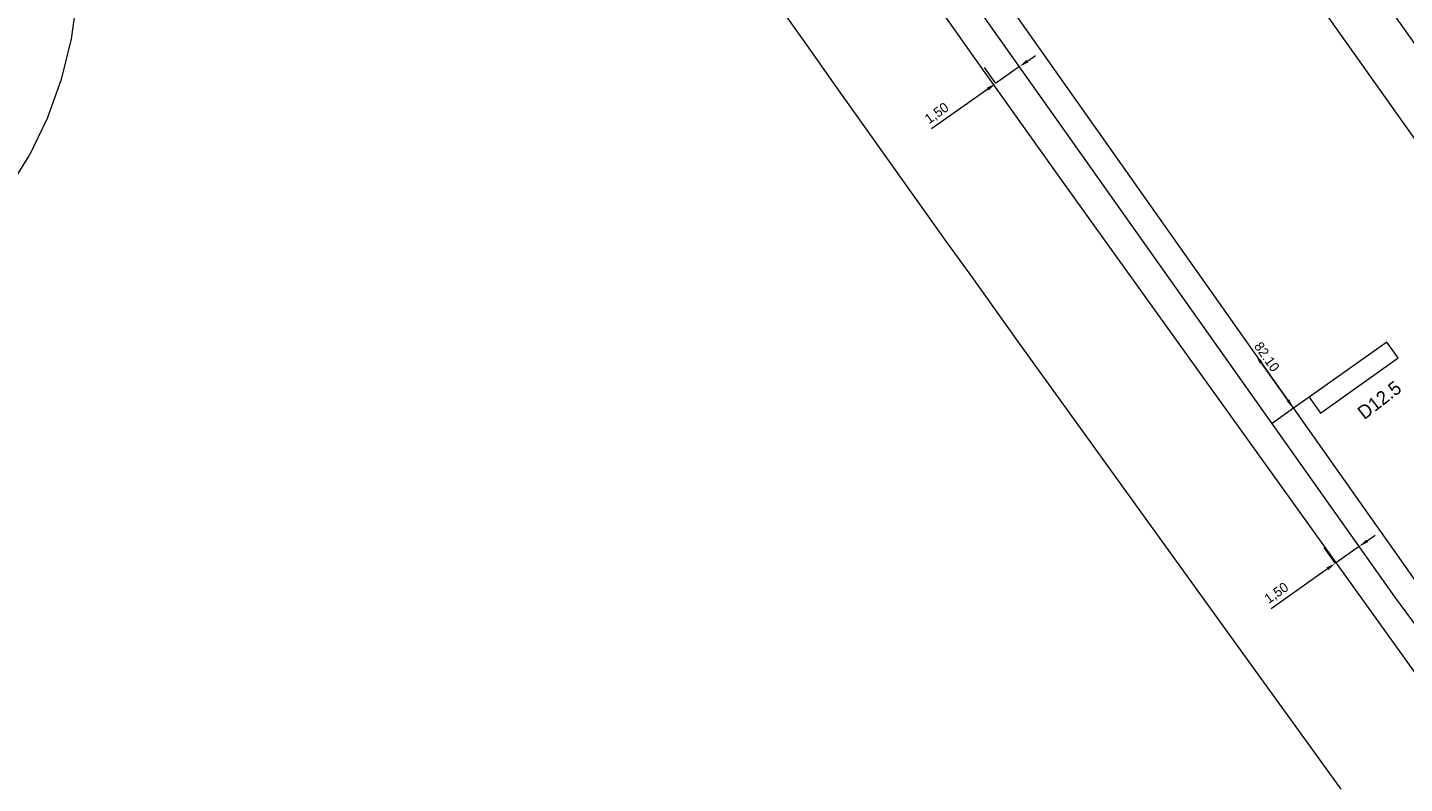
# Model space of a CAD drawing. Header units: metres. Extents: x 145932 to 146586, y 490286 to 490804.
# Tile 16 of 25: x 146259 to 146330, y 490415 to 490454. Entities that reach past the tile are written whole.
import ezdxf

# ---------------------------------------------------------------- set-up
doc = ezdxf.new("R2010")
doc.units = ezdxf.units.M
doc.header["$MEASUREMENT"] = 0
for name, color, linetype, lineweight in [('B-WE-IW-VRI_KABEL_DETECTIELUS-G', 13, 'Continuous', 18), ('B-WE-IW-VRI_KABEL_DETECTIELUS-T18', 13, 'Continuous', 18), ('B-WE-IW-VRI_KABEL_SIGNAALKABEL-G', 93, 'Continuous', 18), ('B-WE-IW-VRI_KABEL_SIGNAALKABEL-M', 93, 'Continuous', 18), ('og-bs-gbkn-verharding', 40, 'Continuous', 9)]:
    doc.layers.add(name, color=color, linetype=linetype, lineweight=lineweight)
doc.styles.add('ISO-NLCS', font='ISO-NLCS.SHX', dxfattribs={"height": 1.8})
doc.styles.add('nlcs_iso', font='iso-nlcs.shx')
doc.dimstyles.new('NLCS-LGL-500-B', dxfattribs={"dimtxt": 0.7, "dimasz": 1, "dimexe": 1, "dimexo": 1, "dimgap": 0.35, "dimtad": 1, "dimzin": 0, "dimtxsty": 'nlcs_iso', "dimcen": 1, "dimdle": 2, "dimclrd": 256, "dimclre": 8, "dimclrt": 256, "dimaunit": 2, "dimadec": 6, "dimazin": 0, "dimtfac": 1, "dimtmove": 0, "dimatfit": 0, "dimfxl": 1, "dimtolj": 1, "dimtzin": 0, "dimlwd": 18, "dimlwe": 18, "dimarcsym": 0})

# ---------------------------------------------------------------- blocks, each defined once
blk = doc.blocks.new('*D12')
at = {"layer": 'B-WE-IW-VRI_KABEL_SIGNAALKABEL-M', "color": 8, "lineweight": 18}
for p, q in [((146327.621, 490427.382), (146327.032, 490428.214)), ((146326.397, 490426.516), (146325.808, 490427.348))]:
    blk.add_line(p, q, dxfattribs=at)
at = {"layer": 'B-WE-IW-VRI_KABEL_SIGNAALKABEL-M', "lineweight": 18}
for p, q in [((146327.61, 490427.398), (146326.386, 490426.532)), ((146328.018, 490427.687), (146328.426, 490427.976)), ((146325.978, 490426.243), (146323.087, 490424.197))]:
    blk.add_line(p, q, dxfattribs=at)
at = {"layer": 'B-WE-IW-VRI_KABEL_SIGNAALKABEL-M'}
for points in [[(146327.97, 490427.755), (146328.066, 490427.619), (146327.61, 490427.398)], [(146325.93, 490426.311), (146326.026, 490426.175), (146326.386, 490426.532)]]:
    blk.add_solid(points, dxfattribs=at)
at = {"layer": 'DEFPOINTS', "color": 0}
for p in [(146327.61, 490427.398), (146328.199, 490426.566), (146326.975, 490425.7)]:
    blk.add_point(p, dxfattribs=at)
at = {"layer": 'B-WE-IW-VRI_KABEL_SIGNAALKABEL-M', "insert": (146323.38, 490424.98), "char_height": 0.5, "attachment_point": 5, "rotation": 35.28451, "style": 'nlcs_iso'}
blk.add_mtext('\\A1;1,50', dxfattribs=at)
blk = doc.blocks.new('*D13')
at = {"layer": 'B-WE-IW-VRI_KABEL_SIGNAALKABEL-M', "color": 8, "lineweight": 18}
for p, q in [((146310.136, 490452.092), (146309.589, 490452.865)), ((146308.911, 490451.226), (146308.364, 490451.999))]:
    blk.add_line(p, q, dxfattribs=at)
at = {"layer": 'B-WE-IW-VRI_KABEL_SIGNAALKABEL-M', "lineweight": 18}
for p, q in [((146310.574, 490452.338), (146310.983, 490452.626)), ((146310.166, 490452.049), (146308.942, 490451.182)), ((146308.534, 490450.894), (146305.643, 490448.848))]:
    blk.add_line(p, q, dxfattribs=at)
at = {"layer": 'B-WE-IW-VRI_KABEL_SIGNAALKABEL-M'}
for points in [[(146310.526, 490452.406), (146310.623, 490452.27), (146310.166, 490452.049)], [(146308.486, 490450.962), (146308.582, 490450.826), (146308.942, 490451.182)]]:
    blk.add_solid(points, dxfattribs=at)
at = {"layer": 'DEFPOINTS', "color": 0}
for p in [(146310.166, 490452.049), (146310.713, 490451.276), (146309.489, 490450.409)]:
    blk.add_point(p, dxfattribs=at)
at = {"layer": 'B-WE-IW-VRI_KABEL_SIGNAALKABEL-M', "insert": (146305.936, 490449.631), "char_height": 0.5, "attachment_point": 5, "rotation": 35.28451, "style": 'nlcs_iso'}
blk.add_mtext('\\A1;1,50', dxfattribs=at)
blk = doc.blocks.new('*D115')
at = {"layer": 'B-WE-IW-VRI_KABEL_SIGNAALKABEL-M', "color": 8, "lineweight": 18}
for p, q in [((146323.095, 490437.844), (146323.095, 490437.844)), ((146325.056, 490435.076), (146325.056, 490435.076))]:
    blk.add_line(p, q, dxfattribs=at)
at = {"layer": 'B-WE-IW-VRI_KABEL_SIGNAALKABEL-M', "lineweight": 18}
blk.add_line((146323.951, 490434.906), (146322.568, 490436.858), dxfattribs=at)
at = {"layer": 'B-WE-IW-VRI_KABEL_SIGNAALKABEL-M'}
for points in [[(146322.636, 490436.907), (146322.5, 490436.81), (146322.279, 490437.266)], [(146324.019, 490434.954), (146323.883, 490434.858), (146324.24, 490434.498)]]:
    blk.add_solid(points, dxfattribs=at)
at = {"layer": 'DEFPOINTS', "color": 0}
for p in [(146322.279, 490437.266), (146322.279, 490437.266), (146324.24, 490434.498)]:
    blk.add_point(p, dxfattribs=at)
at = {"layer": 'B-WE-IW-VRI_KABEL_SIGNAALKABEL-M', "insert": (146322.868, 490437.141), "char_height": 0.5, "attachment_point": 5, "rotation": 305.31092, "style": 'nlcs_iso'}
blk.add_mtext('\\A1;82.10', dxfattribs=at)

msp = doc.modelspace()

# ---------------------------------------------------------------- linework, layer by layer
at = {"layer": 'B-WE-IW-VRI_KABEL_DETECTIELUS-G', "flags": 128}
msp.add_lwpolyline([(146329.035, 490437.9), (146325.039, 490435.064), (146325.618, 490434.249), (146329.613, 490437.084)], close=True, dxfattribs=at)
at = {"layer": 'B-WE-IW-VRI_KABEL_DETECTIELUS-G', "ltscale": 4}
msp.add_lwpolyline([(146325.039, 490435.064), (146324.239, 490434.498)], dxfattribs=at)
at = {"layer": 'B-WE-IW-VRI_KABEL_SIGNAALKABEL-G', "ltscale": 0.1, "flags": 128}
msp.add_lwpolyline([(146286.423, 490532.798), (146293.865, 490522.29, 0.361347), (146292.666, 490506.853), (146293.265, 490506.154), (146308.455, 490484.562), (146312.551, 490478.564), (146315.76, 490474.005), (146340.022, 490439.691), (146359.263, 490413.224), (146374.271, 490387.832), (146377.219, 490383.909), (146383.313, 490375.508), (146387.902, 490369.513), (146392.541, 490363.534), (146390.401, 490361.885)], format="xyb", dxfattribs=at)
for points in [[(146334.367, 490420.143), (146333.41, 490419.436), (146329.445, 490424.804), (146276.651, 490499.411)], [(146324.239, 490434.498), (146323.137, 490433.719)]]:
    msp.add_lwpolyline(points, dxfattribs=at)
at = {"layer": 'og-bs-gbkn-verharding'}
for p, q in [((146313.57, 490472.223), (146339.314, 490435.781)), ((146321.159, 490422.582), (146310.088, 490437.951)), ((146326.688, 490414.927), (146321.159, 490422.582))]:
    msp.add_line(p, q, dxfattribs=at)
for points in [[(146282.258, 490493.969), (146305.409, 490461.19), (146345.15, 490404.858)], [(146358.28, 490383.379), (146346.127, 490399.628), (146331.628, 490419.317), (146312.41, 490446.11), (146307.792, 490452.612), (146294.505, 490471.424)], [(146261.83, 490457.72), (146261.763, 490455.585), (146261.473, 490453.469), (146260.964, 490451.395), (146260.24, 490449.386), (146259.311, 490447.463)], [(146310.088, 490437.951), (146308.899, 490439.605), (146307.712, 490441.261), (146306.527, 490442.917), (146305.343, 490444.575), (146304.161, 490446.234), (146302.981, 490447.894), (146301.802, 490449.555), (146300.624, 490451.217), (146299.449, 490452.88), (146298.275, 490454.545), (146297.82, 490455.191)], [(146256.967, 490444.074), (146258.185, 490445.647), (146259.311, 490447.463)]]:
    msp.add_lwpolyline(points, dxfattribs=at)

# ---------------------------------------------------------------- texts
at = {"layer": 'B-WE-IW-VRI_KABEL_DETECTIELUS-T18', "style": 'ISO-NLCS'}
msp.add_text('D12.5', height=0.7, rotation=37.55671, dxfattribs=at).set_placement((146327.87, 490433.882))

# ---------------------------------------------------------------- dimensions: what is measured, and where the dimension line sits
at = {"layer": 'B-WE-IW-VRI_KABEL_SIGNAALKABEL-M'}
for base, p1, p2, picture, middle in [((146310.166, 490452.049), (146309.489, 490450.409), (146310.713, 490451.276), '*D13', (146306.207, 490449.247)), ((146327.61, 490427.398), (146326.975, 490425.7), (146328.199, 490426.566), '*D12', (146323.651, 490424.597))]:
    dim = msp.add_linear_dim(base=base, p1=p1, p2=p2, angle=35.28451, dimstyle='NLCS-LGL-500-B', override={"dimtxt": 0.5, "dimasz": 0.5, "dimgap": 0.15}, dxfattribs=at)
    dim.commit()
    dim.dimension.update_dxf_attribs({"geometry": picture, "text_midpoint": middle, "dimtype": 161})
dim = msp.add_linear_dim(base=(146322.279, 490437.266), p1=(146324.24, 490434.498), p2=(146322.279, 490437.266), angle=125.31092, text='82.10', dimstyle='NLCS-LGL-500-B', override={"dimtxt": 0.5, "dimasz": 0.5, "dimgap": 0.15}, dxfattribs=at)
dim.commit()
dim.dimension.update_dxf_attribs({"geometry": '*D115', "text_midpoint": (146322.535, 490436.905), "dimtype": 161})

doc.saveas('drawing.dxf')
